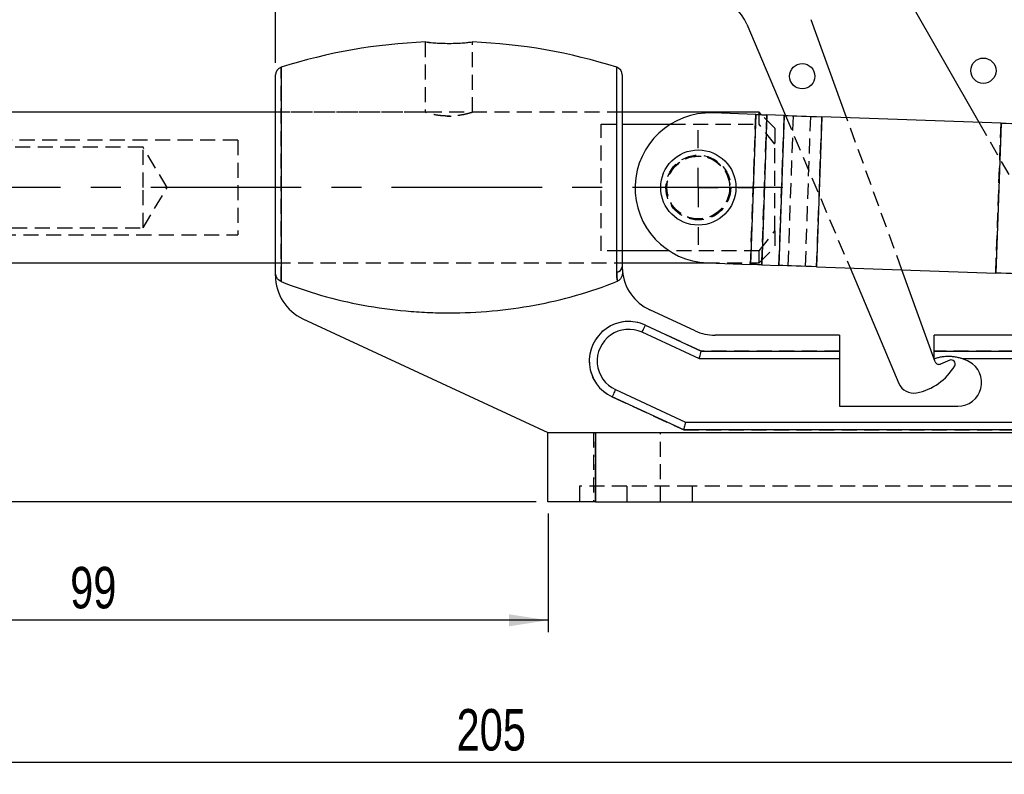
# Model space of a CAD drawing. Extents: x 50 to 602, y 2 to 426.
# Tile 15 of 22: x 150 to 274, y 253 to 348. Entities that reach past the tile are written whole.
import ezdxf

# ---------------------------------------------------------------- set-up
doc = ezdxf.new("R2010")
doc.units = 0
doc.header["$LTSCALE"] = 1.5
doc.linetypes.add('CENTERX2', pattern=[20.32, 12.7, -2.54, 2.54, -2.54])
doc.linetypes.add('HIDDEN', pattern=[1.905, 1.27, -0.635])
doc.layers.get('0').update_dxf_attribs({"linetype": 'CONTINUOUS'})
doc.layers.add('FORMATO', color=179, linetype='CONTINUOUS')
doc.styles.add('SLDTEXTSTYLE0', font='TXT', dxfattribs={"width": 0.75})
doc.dimstyles.new('SLDDIMSTYLE0', dxfattribs={"dimtxt": 5.25, "dimasz": 4.953, "dimexe": 0, "dimexo": 0.0625, "dimgap": 1.3125, "dimtad": 1, "dimdec": 0, "dimrnd": 1e-09, "dimzin": 12, "dimtxsty": 'SLDTEXTSTYLE0', "dimsah": 1, "dimcen": 0.09, "dimazin": 3, "dimtfac": 1, "dimtofl": 0, "dimtmove": 0, "dimatfit": 3, "dimtolj": 1, "dimtzin": 12})
doc.dimstyles.new('SLDDIMSTYLE1', dxfattribs={"dimtxt": 5.25, "dimasz": 4.953, "dimexe": 0, "dimexo": 0.0625, "dimgap": 1.3125, "dimtad": 1, "dimdec": 0, "dimrnd": 1e-09, "dimzin": 12, "dimtxsty": 'SLDTEXTSTYLE0', "dimsah": 1, "dimcen": 0.09, "dimazin": 3, "dimtfac": 1, "dimtdec": 0, "dimtofl": 0, "dimtmove": 0, "dimatfit": 3, "dimtolj": 1, "dimtzin": 12})

# ---------------------------------------------------------------- blocks, each defined once
blk = doc.blocks.new('_D')
at = {"layer": 'FORMATO'}
for p, q in [((117.19, 317.13), (117.19, 252.86)), ((322.66, 312.5), (322.66, 252.86)), ((322.66, 254.36), (117.19, 254.36))]:
    blk.add_line(p, q, dxfattribs=at)
for points in [[(117.19, 254.36), (122.14, 253.59), (122.14, 255.12)], [(322.66, 254.36), (317.7, 255.12), (317.7, 253.59)]]:
    blk.add_solid(points, dxfattribs=at)
at = {"layer": 'FORMATO', "insert": (204.88, 261.12), "char_height": 5.25, "attachment_point": 1, "style": 'SLDTEXTSTYLE0'}
blk.add_mtext('205', dxfattribs=at)
blk = doc.blocks.new('_D_1')
at = {"layer": 'FORMATO'}
for p, q in [((172.59, 424.33), (340.04, 424.33)), ((338.54, 424.33), (338.54, 287.36)), ((297.96, 287.36), (340.04, 287.36))]:
    blk.add_line(p, q, dxfattribs=at)
for points in [[(338.54, 424.33), (337.78, 419.37), (339.3, 419.37)], [(338.54, 287.36), (339.3, 292.31), (337.78, 292.31)]]:
    blk.add_solid(points, dxfattribs=at)
at = {"layer": 'FORMATO', "insert": (331.77, 363.14), "char_height": 5.25, "attachment_point": 1, "rotation": 90, "style": 'SLDTEXTSTYLE0'}
blk.add_mtext('137', dxfattribs=at)
blk = doc.blocks.new('_D_2')
at = {"layer": 'FORMATO'}
for p, q in [((117.19, 317.13), (117.19, 270.86)), ((216.46, 285.86), (216.46, 270.86)), ((216.46, 272.36), (117.19, 272.36))]:
    blk.add_line(p, q, dxfattribs=at)
for points in [[(117.19, 272.36), (122.14, 271.59), (122.14, 273.12)], [(216.46, 272.36), (211.5, 273.12), (211.5, 271.59)]]:
    blk.add_solid(points, dxfattribs=at)
at = {"layer": 'FORMATO', "insert": (155.96, 279.12), "char_height": 5.25, "attachment_point": 1, "style": 'SLDTEXTSTYLE0'}
blk.add_mtext('99', dxfattribs=at)
blk = doc.blocks.new('_D_3')
at = {"layer": 'FORMATO'}
for p, q in [((113.69, 327.16), (96.09, 327.16)), ((97.59, 287.36), (97.59, 327.16)), ((214.96, 287.36), (96.09, 287.36))]:
    blk.add_line(p, q, dxfattribs=at)
for points in [[(97.59, 327.16), (96.83, 322.2), (98.36, 322.2)], [(97.59, 287.36), (98.36, 292.31), (96.83, 292.31)]]:
    blk.add_solid(points, dxfattribs=at)
at = {"layer": 'FORMATO', "insert": (90.83, 302.67), "char_height": 5.25, "attachment_point": 1, "rotation": 90, "style": 'SLDTEXTSTYLE0'}
blk.add_mtext('40', dxfattribs=at)
blk = doc.blocks.new('_D_4')
at = {"layer": 'FORMATO'}
for p, q in [((117.19, 337.18), (117.19, 358.05)), ((181.96, 342.93), (181.96, 358.05)), ((181.96, 356.55), (117.19, 356.55))]:
    blk.add_line(p, q, dxfattribs=at)
for points in [[(117.19, 356.55), (122.14, 355.79), (122.14, 357.32)], [(181.96, 356.55), (177, 357.32), (177, 355.79)]]:
    blk.add_solid(points, dxfattribs=at)
at = {"layer": 'FORMATO', "insert": (145.59, 363.32), "char_height": 5.25, "attachment_point": 1, "style": 'SLDTEXTSTYLE0'}
blk.add_mtext('65', dxfattribs=at)
blk = doc.blocks.new('SW_CENTERMARKSYMBOL_0')
at = {"layer": 'FORMATO', "color": 0}
for p, q in [((0, 5), (0, 7.2625)), ((0, 0), (0, 2.5)), ((-5, 0), (-7.2625, 0)), ((0, 0), (-2.5, 0)), ((0, 0), (0, -2.5)), ((0, 0), (2.5, 0)), ((5, 0), (7.2625, 0)), ((0, -5), (0, -7.2625))]:
    blk.add_line(p, q, dxfattribs=at)

msp = doc.modelspace()

# ---------------------------------------------------------------- linework, layer by layer
at = {"color": 7, "linetype": 'CONTINUOUS'}
for p, q in [((258.2744, 357.7253), (271.0152, 335.4181)), ((241.6375, 347.8229), (246.5269, 336.2747)), ((254.2692, 336.0039), (249.7674, 348.4077)), ((181.9565, 316.5055), (181.9565, 341.4262)), ((225.8565, 341.4262), (225.8565, 317.1219)), ((181.9565, 336.6801), (118.1868, 336.6801)), ((243.1868, 336.6801), (225.8565, 336.6801)), ((242.7649, 336.4063), (237.318, 336.5969)), ((243.4858, 336.3811), (243.1868, 336.6801)), ((243.1868, 336.3916), (243.1868, 336.6801)), ((242.7649, 336.4063), (242.1007, 317.418)), ((244.1783, 336.3569), (243.514, 317.3685)), ((246.3641, 336.2804), (244.1783, 336.3569)), ((246.3641, 336.2804), (245.6999, 317.2921)), ((251.1342, 336.1136), (250.4699, 317.1252)), ((273.8159, 335.3202), (251.1342, 336.1136)), ((225.8565, 335.1678), (231.9656, 335.1678)), ((273.8159, 335.3202), (273.1517, 316.3318)), ((231.8009, 319.1424), (225.8565, 319.1424)), ((118.1868, 317.6301), (181.9565, 317.6301)), ((225.8565, 317.6301), (236.2644, 317.6301)), ((236.6538, 317.6085), (242.1007, 317.418)), ((243.514, 317.3685), (245.6999, 317.2921)), ((250.4699, 317.1252), (273.1517, 316.3318)), ((254.6975, 316.9773), (260.8927, 302.3452)), ((265.4895, 305.0887), (261.258, 316.7478)), ((181.9565, 315.9864), (181.9565, 316.5055)), ((235.0825, 309.012), (229.3322, 311.6788)), ((185.4322, 310.5432), (216.4565, 296.1551)), ((228.7847, 309.7281), (235.842, 306.4551)), ((235.6214, 305.4551), (228.3639, 308.8209)), ((253.3565, 308.4551), (237.6068, 308.4551)), ((253.3565, 308.4551), (253.3565, 306.4551)), ((281.813, 308.4551), (265.3565, 308.4551)), ((265.3565, 306.4551), (265.3565, 308.4551)), ((253.3565, 305.4551), (235.6214, 305.4551)), ((235.842, 306.4551), (253.3565, 306.4551)), ((253.3565, 306.4551), (253.3565, 305.4551)), ((253.3565, 305.4551), (253.3565, 299.4551)), ((265.3565, 306.4551), (284.0044, 306.4551)), ((265.3565, 305.4551), (265.3565, 306.4551)), ((284.2783, 305.4551), (268.9565, 305.4551)), ((267.324, 305.2887), (266.1527, 304.7981)), ((233.636, 296.4551), (224.5774, 300.6562)), ((224.9981, 301.5634), (233.8566, 297.4551)), ((253.3565, 299.4551), (268.3565, 299.4551)), ((233.8566, 297.4551), (286.4698, 297.4551)), ((216.4565, 287.3551), (216.4565, 296.1551)), ((216.4565, 296.1551), (222.4565, 296.1551)), ((222.4565, 296.1551), (222.4565, 287.3551)), ((222.4565, 296.1551), (290.4565, 296.1551)), ((286.7437, 296.4551), (233.636, 296.4551)), ((222.4565, 287.3551), (216.4565, 287.3551)), ((222.4565, 287.3551), (290.4565, 287.3551))]:
    msp.add_line(p, q, dxfattribs=at)
at = {"color": 7, "linetype": 'HIDDEN'}
for p, q in [((200.9065, 345.5882), (200.9065, 336.6697)), ((201.4424, 345.5326), (201.2478, 345.5535)), ((206.9065, 336.6722), (206.9065, 345.5889)), ((182.6554, 315.258), (182.6554, 342.3798)), ((225.8565, 336.6801), (181.9565, 336.6801)), ((200.9401, 336.6801), (181.9565, 336.6801)), ((225.8565, 336.6801), (206.8807, 336.6801)), ((203.6731, 336.2078), (204.1885, 336.2099)), ((242.1007, 317.418), (242.7649, 336.4063)), ((243.1868, 335.1678), (243.1868, 336.3916)), ((245.1868, 334.6801), (243.4858, 336.3811)), ((243.514, 317.3685), (244.1783, 336.3569)), ((245.6999, 317.2921), (246.3641, 336.2804)), ((246.5269, 336.2747), (254.6975, 316.9773)), ((246.8708, 317.2511), (247.535, 336.2395)), ((249.0566, 317.1746), (249.7208, 336.163)), ((250.4699, 317.1252), (251.1342, 336.1136)), ((261.258, 316.7478), (254.2692, 336.0039)), ((271.0152, 335.4181), (279.6602, 320.2819)), ((223.1868, 335.1678), (225.8565, 335.1678)), ((223.1868, 319.1424), (223.1868, 335.1678)), ((231.9656, 335.1678), (243.1868, 335.1678)), ((245.1868, 332.6418), (243.1868, 335.1678)), ((245.1868, 334.6801), (245.1868, 332.6418)), ((273.1517, 316.3318), (273.8159, 335.3202)), ((177.1868, 333.1551), (107.1868, 333.1551)), ((177.1868, 333.1551), (177.1868, 321.1551)), ((165.1868, 332.2551), (117.1868, 332.2551)), ((165.1868, 327.1551), (165.1868, 332.2551)), ((168.2512, 327.1551), (165.1868, 332.2551)), ((245.1868, 321.6685), (245.1868, 332.6418)), ((165.1868, 322.0551), (165.1868, 327.1551)), ((165.1868, 322.0551), (168.2512, 327.1551)), ((117.1868, 322.0551), (165.1868, 322.0551)), ((243.1868, 319.1424), (245.1868, 321.6685)), ((245.1868, 321.6685), (245.1868, 319.6301)), ((107.1868, 321.1551), (177.1868, 321.1551)), ((225.8565, 319.1424), (223.1868, 319.1424)), ((243.1868, 319.1424), (231.8009, 319.1424)), ((243.1868, 317.6301), (245.1868, 319.6301)), ((243.1868, 317.6301), (243.1868, 319.1424)), ((181.9565, 317.6301), (225.8565, 317.6301)), ((181.9565, 317.6301), (225.8565, 317.6301)), ((236.2644, 317.6301), (243.1868, 317.6301)), ((235.842, 306.4551), (228.7847, 309.7281)), ((253.3565, 306.4551), (235.842, 306.4551)), ((284.0044, 306.4551), (265.3565, 306.4551)), ((224.5774, 300.6562), (233.636, 296.4551)), ((222.2065, 296.1551), (222.2065, 287.3551)), ((222.4565, 287.3551), (222.4565, 296.1551)), ((230.7065, 287.3551), (230.7065, 296.1551)), ((233.636, 296.4551), (286.7437, 296.4551)), ((226.4565, 289.3551), (220.4565, 289.3551)), ((220.4565, 289.3551), (220.4565, 287.3551)), ((226.4565, 289.3551), (226.4565, 287.3551)), ((234.7065, 289.3551), (226.4565, 289.3551)), ((234.7065, 289.3551), (234.7065, 287.3551)), ((278.2065, 289.3551), (234.7065, 289.3551))]:
    msp.add_line(p, q, dxfattribs=at)
at = {"color": 8, "linetype": 'CONTINUOUS'}
for p, q in [((182.6554, 342.3798), (182.6554, 315.258)), ((225.1576, 316.4515), (225.1576, 342.3798))]:
    msp.add_line(p, q, dxfattribs=at)
at = {"color": 7, "linetype": 'CONTINUOUS', "flags": 128}
for points in [[(242.7649, 336.4063), (242.9608, 336.3995), (243.1549, 336.3927), (243.3451, 336.3861), (243.5298, 336.3796), (243.7071, 336.3734), (243.8754, 336.3675), (244.0329, 336.362), (244.1783, 336.3569)], [(246.3641, 336.2804), (246.8546, 336.2633), (247.3864, 336.2447), (247.9542, 336.2248), (248.5526, 336.2039), (249.176, 336.1821), (249.8181, 336.1596), (250.473, 336.1367), (251.1342, 336.1136)], [(273.8159, 335.3202), (274.4771, 335.297), (275.1319, 335.2741), (275.7741, 335.2517), (276.3974, 335.2299), (276.9959, 335.2089), (277.5637, 335.1891), (278.0954, 335.1705), (278.5859, 335.1533)], [(243.514, 317.3685), (243.3687, 317.3736), (243.2112, 317.3791), (243.0429, 317.385), (242.8656, 317.3912), (242.6809, 317.3977), (242.4906, 317.4043), (242.2966, 317.4111), (242.1007, 317.418)], [(250.4699, 317.1252), (249.8087, 317.1483), (249.1539, 317.1712), (248.5117, 317.1937), (247.8884, 317.2155), (247.29, 317.2364), (246.7221, 317.2563), (246.1904, 317.2749), (245.6999, 317.2921)], [(277.9217, 316.1649), (277.4312, 316.1821), (276.8995, 316.2007), (276.3316, 316.2205), (275.7332, 316.2415), (275.1099, 316.2633), (274.4677, 316.2857), (273.8129, 316.3086), (273.1517, 316.3318)], [(228.3639, 308.8209), (228.372, 308.8384), (228.396, 308.89), (228.4348, 308.9738), (228.4872, 309.0866), (228.5509, 309.2241), (228.6237, 309.381), (228.7026, 309.5511), (228.7847, 309.7281)], [(235.6214, 305.4551), (235.6257, 305.4743), (235.6382, 305.5312), (235.6586, 305.6237), (235.686, 305.748), (235.7195, 305.8996), (235.7576, 306.0724), (235.799, 306.26), (235.842, 306.4551)], [(224.9981, 301.5634), (224.99, 301.546), (224.9661, 301.4944), (224.9272, 301.4105), (224.8749, 301.2977), (224.8111, 301.1602), (224.7384, 301.0034), (224.6595, 300.8332), (224.5774, 300.6562)], [(233.8566, 297.4551), (233.8533, 297.4399), (233.8433, 297.3948), (233.8271, 297.3212), (233.805, 297.2212), (233.7778, 297.0979), (233.7463, 296.9551), (233.7115, 296.7971), (233.6743, 296.6288), (233.636, 296.4551)]]:
    msp.add_lwpolyline(points, dxfattribs=at)
at = {"color": 7, "linetype": 'HIDDEN', "flags": 128}
for points in [[(228.3639, 308.8209), (228.372, 308.8384), (228.396, 308.89), (228.4348, 308.9738), (228.4872, 309.0866), (228.5509, 309.2241), (228.6237, 309.381), (228.7026, 309.5511), (228.7847, 309.7281)], [(224.9981, 301.5634), (224.99, 301.546), (224.9661, 301.4944), (224.9272, 301.4105), (224.8749, 301.2977), (224.8111, 301.1602), (224.7384, 301.0034), (224.6595, 300.8332), (224.5774, 300.6562)]]:
    msp.add_lwpolyline(points, dxfattribs=at)
at = {"color": 7, "linetype": 'CONTINUOUS'}
for centre, radius in [((248.6442, 341.2448), 1.6), ((271.5822, 341.9477), 1.6), ((235.4868, 327.1551), 4.7625)]:
    msp.add_circle(centre, radius, dxfattribs=at)
at = {"color": 7, "linetype": 'HIDDEN'}
for radius in [4.1, 4, 3.9688]:
    msp.add_circle((235.4868, 327.1551), radius, dxfattribs=at)
at = {"color": 7, "linetype": 'CONTINUOUS'}
for centre, radius, start, end in [((236.1123, 345.4836), 6, 22.947809, 74.947809), ((203.9065, 275.0762), 70.5789, 92.414245, 107.523498), ((203.9065, 275.0762), 70.5789, 72.476502, 87.581003), ((182.9565, 341.4262), 1, 107.523498, 180), ((224.8565, 341.4262), 1, 0, 72.476502), ((236.9859, 327.1027), 9.5, 87.996567, 267.996567), ((225.0804, 317.2315), 0.7838, 275.653463, 351.963233), ((187.9565, 315.9864), 6, 180, 245.119633), ((231.8565, 317.1219), 6, 184.960616, 245.119633), ((226.681, 305.1922), 5, 65.119633, 245.119633), ((226.681, 305.1922), 4, 65.119633, 245.119633), ((237.6068, 314.4551), 6, 245.119633, 270), ((267.1565, 300.2051), 5.55, 61.927513, 71.075356), ((261.7475, 308.2273), 7.1968, 280.947809, 329.491121), ((265.9595, 305.2593), 0.5, 199.947809, 292.723515), ((267.5171, 304.8275), 0.5, 329.491121, 112.723515), ((268.3565, 302.4551), 3, 270, 61.927513), ((262.7344, 303.125), 2, 202.947809, 280.947809)]:
    msp.add_arc(centre, radius, start, end, dxfattribs=at)
at = {"color": 7, "linetype": 'HIDDEN'}
for centre, radius, start, end in [((225.0804, 317.2315), 0.7838, 275.653463, 351.963233), ((226.681, 305.1922), 5, 65.119633, 245.119633)]:
    msp.add_arc(centre, radius, start, end, dxfattribs=at)
at = {"color": 7, "linetype": 'CONTINUOUS'}
for points, knots in [([(200.9335, 345.5882), (200.925, 345.5892), (200.8741, 345.5952), (201.1108, 345.5666), (201.6374, 345.5111), (202.4491, 345.4476), (203.4189, 345.4081), (204.4443, 345.4093), (205.4035, 345.4501), (206.2052, 345.5139), (206.7194, 345.5686), (206.9459, 345.596), (206.8924, 345.5897), (206.8857, 345.5889)], [0, 0, 0, 0, 0.02126238, 0.12779244, 0.23447465, 0.34183935, 0.44936596, 0.55626628, 0.66273118, 0.76962974, 0.87715312, 0.98452222, 1, 1, 1, 1]), ([(182.6554, 315.258), (182.4187, 315.3537), (182.2378, 315.5506), (182.0091, 315.9994), (181.9565, 316.2518), (181.9565, 316.5055)], [0, 0, 0, 0, 0.5, 0.5, 1, 1, 1, 1]), ([(225.879, 316.6031), (225.8903, 316.4732), (225.8879, 316.3441), (225.8526, 316.0877), (225.8193, 315.9606), (225.7178, 315.7231), (225.6482, 315.6103), (225.4723, 315.4203), (225.3651, 315.3422), (225.2435, 315.2928)], [0, 0, 0, 0, 0.25, 0.25, 0.5, 0.5, 0.75, 0.75, 1, 1, 1, 1]), ([(182.6554, 315.258), (184.3347, 314.5795), (186.0431, 313.9989), (189.5099, 313.0074), (191.2686, 312.5969), (194.8341, 311.9386), (196.6453, 311.6909), (199.3631, 311.4446), (200.2705, 311.3831), (201.6337, 311.3216), (202.0884, 311.3062), (202.7711, 311.2908), (202.9987, 311.287), (203.4541, 311.2819), (203.6807, 311.2806), (207.576, 311.2808), (211.1897, 311.6089), (216.5314, 312.5942), (218.2987, 313.0056), (221.8043, 314.0092), (223.5472, 314.6036), (225.2435, 315.2928)], [0, 0, 0, 0, 0.125, 0.125, 0.25, 0.25, 0.375, 0.375, 0.4375, 0.4375, 0.46875, 0.46875, 0.484375, 0.484375, 0.5, 0.5, 0.75, 0.75, 0.875, 0.875, 1, 1, 1, 1]), ([(268.9565, 305.4551), (268.9565, 305.4551), (268.9195, 305.468), (268.8125, 305.5026), (268.7441, 305.5238), (268.5258, 305.5857), (268.3604, 305.6257), (268.0257, 305.6893), (267.8542, 305.7139), (267.5051, 305.7469), (267.3294, 305.7552), (266.9807, 305.7551), (266.807, 305.7468), (266.4609, 305.7141), (266.2872, 305.6893), (265.9504, 305.6252), (265.7864, 305.5855), (265.5682, 305.5235), (265.4993, 305.5022), (265.3932, 305.4678), (265.3565, 305.4551), (265.3565, 305.4551)], [0, 0, 0, 0, 0.0625, 0.0625, 0.125, 0.125, 0.25, 0.25, 0.375, 0.375, 0.5, 0.5, 0.625, 0.625, 0.75, 0.75, 0.875, 0.875, 0.9375, 0.9375, 1, 1, 1, 1])]:
    msp.add_open_spline(points, degree=3, knots=knots, dxfattribs=at)
at = {"color": 7, "linetype": 'HIDDEN'}
for points, knots in [([(203.9065, 336.1953), (203.5788, 336.2061), (202.9238, 336.2275), (202.0429, 336.3762), (201.3619, 336.5409), (200.9532, 336.6653), (200.9439, 336.6684), (200.9401, 336.6697)], [0, 0, 0, 0, 0.2074979, 0.41473879, 0.62855937, 0.84719998, 1, 1, 1, 1]), ([(206.8807, 336.6721), (206.8712, 336.669), (206.8499, 336.662), (206.4449, 336.5397), (205.7726, 336.3763), (204.8859, 336.2264), (204.2237, 336.2054), (203.9065, 336.1953)], [0, 0, 0, 0, 0.16484718, 0.36922296, 0.58065425, 0.79914145, 1, 1, 1, 1])]:
    msp.add_open_spline(points, degree=3, knots=knots, dxfattribs=at)
at = {"color": 7, "linetype": 'CONTINUOUS'}
for points in [[(225.8565, 317.1219), (225.8565, 316.9402), (225.8647, 316.7676), (225.879, 316.6031)], [(225.2435, 315.2928), (225.1907, 315.6469), (225.1576, 316.0318), (225.1576, 316.4515)]]:
    msp.add_open_spline(points, degree=3, dxfattribs=at)
at = {"color": 7, "linetype": 'HIDDEN'}
msp.add_open_spline([(225.1576, 316.4515), (225.1576, 316.0318), (225.1907, 315.6469), (225.2435, 315.2928)], degree=3, dxfattribs=at)
at = {"layer": 'FORMATO', "linetype": 'CENTERX2'}
msp.add_line((246.1868, 327.1551), (115.1868, 327.1551), dxfattribs=at)

# ---------------------------------------------------------------- block references
at = {"layer": 'FORMATO'}
msp.add_blockref('SW_CENTERMARKSYMBOL_0', (235.4868, 327.1551), dxfattribs=at)

# ---------------------------------------------------------------- dimensions: what is measured, and where the dimension line sits
for base, p1, p2, dimstyle, picture, middle in [((338.542, 287.3551), (171.0882, 424.325), (296.4565, 287.3551), 'SLDDIMSTYLE0', '_D_1', (338.542, 368.9607)), ((97.594, 327.1551), (216.4565, 287.3551), (115.1868, 327.1551), 'SLDDIMSTYLE1', '_D_3', (97.594, 306.5527))]:
    dim = msp.add_linear_dim(base=base, p1=p1, p2=p2, angle=90, dimstyle=dimstyle, dxfattribs=at)
    dim.commit()
    dim.dimension.update_dxf_attribs({"geometry": picture, "text_midpoint": middle, "dimtype": 160})
for base, p1, p2, dimstyle, picture, middle in [((117.1868, 356.553), (181.9565, 341.4262), (117.1868, 335.6801), 'SLDDIMSTYLE0', '_D_4', (149.4689, 356.553)), ((117.1868, 254.3551), (322.6565, 313.9958), (117.1868, 318.6301), 'SLDDIMSTYLE0', '_D', (210.6991, 254.3551)), ((117.1868, 272.3551), (216.4565, 287.3551), (117.1868, 318.6301), 'SLDDIMSTYLE1', '_D_2', (159.8394, 272.3551))]:
    dim = msp.add_linear_dim(base=base, p1=p1, p2=p2, dimstyle=dimstyle, dxfattribs=at)
    dim.commit()
    dim.dimension.update_dxf_attribs({"geometry": picture, "text_midpoint": middle, "dimtype": 160})

doc.saveas('drawing.dxf')
